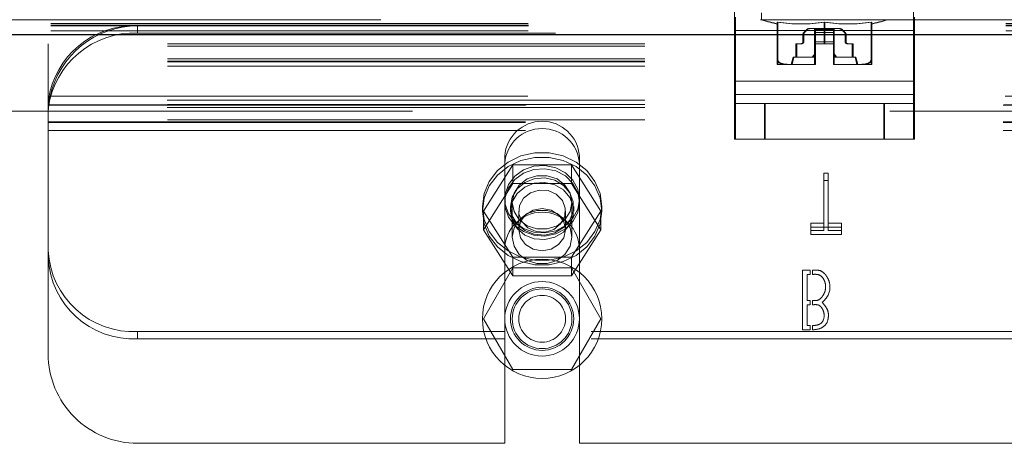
# Model space of a CAD drawing. Header units: inches. Extents: x 0.2 to 10.8, y 0.2 to 8.2.
# Tile 23 of 176: x 4.1854 to 4.3916, y 1.9046 to 1.9934. Entities that reach past the tile are written whole.
import ezdxf

# ---------------------------------------------------------------- set-up
doc = ezdxf.new("R2010")
doc.units = ezdxf.units.IN
doc.header["$MEASUREMENT"] = 0
doc.linetypes.add('HIDDEN', pattern=[0.07500000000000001, 0.05, -0.025])
doc.layers.add('DIMENSIONS', color=140, linetype='Continuous')
doc.styles.add('SLDTEXTSTYLE0', font='TXT', dxfattribs={"width": 0.7})
doc.dimstyles.new('SLDDIMSTYLE0', dxfattribs={"dimtxt": 0.0849609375, "dimasz": 0.13, "dimexe": 0, "dimexo": 0.0625, "dimgap": 0.021240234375, "dimtad": 0, "dimtih": 1, "dimtoh": 1, "dimlfac": 20, "dimrnd": 1e-09, "dimzin": 12, "dimdsep": 46, "dimtxsty": 'SLDTEXTSTYLE0', "dimsah": 1, "dimcen": 0.09, "dimadec": 0, "dimazin": 3, "dimtfac": 1, "dimtofl": 0, "dimtmove": 0, "dimatfit": 3, "dimfxl": 0, "dimfrac": 2, "dimtolj": 1, "dimtzin": 12, "dimarcsym": 0})

# ---------------------------------------------------------------- blocks, each defined once
blk = doc.blocks.new('_D_28')
at = {"layer": 'DIMENSIONS'}
for p, q in [((3.191375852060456, 2.040345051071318), (3.191375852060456, 2.369046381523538)), ((4.868275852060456, 2.040345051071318), (4.868275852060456, 2.369046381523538)), ((3.191375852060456, 2.244046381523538), (3.735353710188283, 2.244046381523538)), ((3.850485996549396, 2.244046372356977), (3.821955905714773, 2.244046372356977)), ((3.821955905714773, 2.244046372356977), (3.821955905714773, 2.109015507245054)), ((4.173634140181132, 2.244046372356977), (4.202164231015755, 2.244046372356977)), ((4.202164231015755, 2.244046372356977), (4.202164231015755, 2.109015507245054)), ((4.868275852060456, 2.244046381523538), (4.288766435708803, 2.244046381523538)), ((3.821955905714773, 2.109015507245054), (3.850485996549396, 2.109015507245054)), ((4.202164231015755, 2.109015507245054), (4.173634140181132, 2.109015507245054))]:
    blk.add_line(p, q, dxfattribs=at)
for points in [[(3.191375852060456, 2.244046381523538), (3.321375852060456, 2.224046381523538), (3.321375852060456, 2.264046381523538)], [(4.868275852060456, 2.244046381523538), (4.738275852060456, 2.264046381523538), (4.738275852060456, 2.224046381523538)]]:
    blk.add_solid(points, dxfattribs=at)
at = {"layer": 'DIMENSIONS', "char_height": 0.08333333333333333, "attachment_point": 1, "style": 'SLDTEXTSTYLE0'}
for s, insert in [('33.54', (3.850485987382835, 2.370488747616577)), ('851.9', (3.850485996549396, 2.216437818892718))]:
    blk.add_mtext(s, dxfattribs=dict(at, insert=insert))

msp = doc.modelspace()

# ---------------------------------------------------------------- linework, layer by layer
at = {"color": 7, "linetype": 'HIDDEN', "lineweight": 18}
for p, q in [((4.335122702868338, 1.991180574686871), (4.335122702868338, 1.995868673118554)), ((4.34076620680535, 1.99490410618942), (4.34076620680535, 1.993438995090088)), ((4.372622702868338, 1.991180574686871), (4.372622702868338, 1.995868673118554)), ((3.191925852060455, 1.992627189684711), (4.867725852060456, 1.992627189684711)), ((3.191971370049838, 1.99214505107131), (4.867680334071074, 1.99214505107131)), ((4.210125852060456, 1.992145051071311), (4.210125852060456, 1.990623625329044)), ((4.335304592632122, 1.993992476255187), (4.335304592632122, 1.980556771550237)), ((4.34076620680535, 1.993438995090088), (4.367341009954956, 1.993438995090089)), ((4.344031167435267, 1.99290554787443), (4.344031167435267, 1.985023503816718)), ((4.344211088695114, 1.99290554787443), (4.344211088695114, 1.985023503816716)), ((4.353873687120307, 1.99290554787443), (4.353873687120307, 1.988408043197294)), ((4.354053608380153, 1.99290554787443), (4.354053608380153, 1.988408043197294)), ((4.363716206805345, 1.99290554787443), (4.363716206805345, 1.985023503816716)), ((4.363896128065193, 1.99290554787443), (4.363896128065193, 1.985023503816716)), ((4.372804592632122, 1.993992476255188), (4.372804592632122, 1.980556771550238)), ((3.191925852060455, 1.991105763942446), (4.867725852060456, 1.991105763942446)), ((3.191971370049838, 1.99034505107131), (4.867680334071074, 1.99034505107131)), ((3.191971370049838, 1.99034505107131), (4.867680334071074, 1.99034505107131)), ((3.191971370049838, 1.99034505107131), (4.867680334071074, 1.99034505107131)), ((3.191971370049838, 1.990345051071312), (4.867680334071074, 1.990345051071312)), ((3.191971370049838, 1.990345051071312), (4.867680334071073, 1.990345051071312)), ((4.497625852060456, 1.990623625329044), (4.210125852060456, 1.990623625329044)), ((4.372622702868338, 1.991180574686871), (4.335122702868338, 1.991180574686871)), ((4.335122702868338, 1.97774486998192), (4.335122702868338, 1.991180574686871)), ((4.335304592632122, 1.99118057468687), (4.372804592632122, 1.991180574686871)), ((4.349444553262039, 1.988801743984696), (4.349444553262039, 1.990328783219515)), ((4.349617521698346, 1.99074636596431), (4.350255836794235, 1.9913846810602)), ((4.349624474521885, 1.990328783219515), (4.349624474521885, 1.988801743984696)), ((4.350435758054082, 1.991384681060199), (4.349797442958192, 1.99074636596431)), ((4.350673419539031, 1.991557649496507), (4.350853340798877, 1.991557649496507)), ((4.352085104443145, 1.991557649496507), (4.350853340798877, 1.991557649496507)), ((4.351905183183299, 1.991557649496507), (4.351905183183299, 1.9913846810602)), ((4.351905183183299, 1.9913846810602), (4.351905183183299, 1.99074636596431)), ((4.351905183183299, 1.9913846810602), (4.355842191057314, 1.9913846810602)), ((4.351905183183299, 1.9913846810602), (4.355842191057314, 1.9913846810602)), ((4.351905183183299, 1.99074636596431), (4.351905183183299, 1.990328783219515)), ((4.351905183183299, 1.99074636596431), (4.355842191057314, 1.99074636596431)), ((4.351905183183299, 1.99074636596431), (4.355842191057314, 1.99074636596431)), ((4.351905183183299, 1.990328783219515), (4.355842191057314, 1.990328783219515)), ((4.351905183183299, 1.990328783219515), (4.351905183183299, 1.988801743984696)), ((4.351905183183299, 1.990328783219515), (4.355842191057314, 1.990328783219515)), ((4.35602211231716, 1.991557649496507), (4.352085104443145, 1.991557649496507)), ((4.352085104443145, 1.991384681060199), (4.352085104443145, 1.991557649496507)), ((4.352085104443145, 1.99074636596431), (4.352085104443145, 1.991384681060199)), ((4.35602211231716, 1.9913846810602), (4.352085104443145, 1.991384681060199)), ((4.35602211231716, 1.9913846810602), (4.352085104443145, 1.991384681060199)), ((4.352085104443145, 1.990328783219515), (4.352085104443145, 1.99074636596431)), ((4.35602211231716, 1.99074636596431), (4.352085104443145, 1.99074636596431)), ((4.35602211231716, 1.99074636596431), (4.352085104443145, 1.99074636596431)), ((4.35602211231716, 1.990328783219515), (4.352085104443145, 1.990328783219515)), ((4.352085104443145, 1.988801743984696), (4.352085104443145, 1.990328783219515)), ((4.35602211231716, 1.990328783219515), (4.352085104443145, 1.990328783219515)), ((4.355842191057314, 1.991557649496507), (4.355842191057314, 1.9913846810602)), ((4.355842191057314, 1.9913846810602), (4.355842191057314, 1.99074636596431)), ((4.355842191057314, 1.99074636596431), (4.355842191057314, 1.990328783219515)), ((4.355842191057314, 1.990328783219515), (4.355842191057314, 1.988801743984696)), ((4.35602211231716, 1.9913846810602), (4.35602211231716, 1.991557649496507)), ((4.357253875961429, 1.991557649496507), (4.35602211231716, 1.991557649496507)), ((4.35602211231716, 1.99074636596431), (4.35602211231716, 1.9913846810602)), ((4.35602211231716, 1.990328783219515), (4.35602211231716, 1.99074636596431)), ((4.35602211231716, 1.988801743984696), (4.35602211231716, 1.990328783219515)), ((4.357491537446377, 1.9913846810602), (4.358129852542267, 1.99074636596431)), ((4.358309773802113, 1.99074636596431), (4.357671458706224, 1.9913846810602)), ((4.358302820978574, 1.990328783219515), (4.358302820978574, 1.988801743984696)), ((4.35848274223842, 1.988801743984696), (4.35848274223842, 1.990328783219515)), ((4.372622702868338, 1.97774486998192), (4.372622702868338, 1.991180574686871)), ((4.191375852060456, 1.98785732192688), (4.191375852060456, 1.988363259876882)), ((4.516375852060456, 1.988363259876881), (4.191375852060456, 1.988363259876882)), ((4.516375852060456, 1.98785732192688), (4.191375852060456, 1.98785732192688)), ((4.191375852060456, 1.975685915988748), (4.191375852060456, 1.98785732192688)), ((4.347968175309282, 1.988408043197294), (4.34814809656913, 1.988408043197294)), ((4.347968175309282, 1.985553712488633), (4.347968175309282, 1.988408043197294)), ((4.349230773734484, 1.988408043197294), (4.34814809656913, 1.988408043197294)), ((4.34814809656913, 1.988408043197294), (4.34814809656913, 1.985553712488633)), ((4.351905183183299, 1.988801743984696), (4.355842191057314, 1.988801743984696)), ((4.351905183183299, 1.988801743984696), (4.351905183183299, 1.988408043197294)), ((4.351905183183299, 1.988801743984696), (4.355842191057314, 1.988801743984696)), ((4.351905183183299, 1.988408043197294), (4.352085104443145, 1.988408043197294)), ((4.351905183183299, 1.984077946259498), (4.351905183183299, 1.988408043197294)), ((4.35602211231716, 1.988801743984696), (4.352085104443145, 1.988801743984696)), ((4.352085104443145, 1.988408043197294), (4.352085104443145, 1.988801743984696)), ((4.35602211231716, 1.988801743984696), (4.352085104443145, 1.988801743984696)), ((4.352085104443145, 1.988408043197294), (4.352085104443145, 1.984077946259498)), ((4.354053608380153, 1.988408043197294), (4.352085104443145, 1.988408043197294)), ((4.354053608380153, 1.988408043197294), (4.35602211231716, 1.988408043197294)), ((4.355842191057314, 1.988801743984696), (4.355842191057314, 1.988408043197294)), ((4.355842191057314, 1.984077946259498), (4.355842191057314, 1.988408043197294)), ((4.35602211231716, 1.988408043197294), (4.35602211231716, 1.988801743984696)), ((4.35602211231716, 1.988408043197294), (4.35602211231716, 1.984077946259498)), ((4.358696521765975, 1.988408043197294), (4.358876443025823, 1.988408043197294)), ((4.359959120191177, 1.988408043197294), (4.358876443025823, 1.988408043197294)), ((4.35977919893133, 1.988408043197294), (4.35977919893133, 1.985553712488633)), ((4.359959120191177, 1.985553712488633), (4.359959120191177, 1.988408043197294)), ((4.516375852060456, 1.985245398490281), (4.191375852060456, 1.985245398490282)), ((4.516375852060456, 1.984763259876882), (4.191375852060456, 1.984763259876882)), ((4.516375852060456, 1.984594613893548), (4.191375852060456, 1.984594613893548)), ((4.516375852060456, 1.983723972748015), (4.191375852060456, 1.983723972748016)), ((4.344031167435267, 1.984077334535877), (4.344211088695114, 1.984077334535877)), ((4.344211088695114, 1.984077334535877), (4.346272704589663, 1.984077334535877)), ((4.346272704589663, 1.984077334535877), (4.351991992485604, 1.984077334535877)), ((4.34737762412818, 1.985553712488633), (4.346983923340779, 1.984077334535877)), ((4.347557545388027, 1.985553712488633), (4.347163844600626, 1.984077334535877)), ((4.34737762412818, 1.985553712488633), (4.347557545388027, 1.985553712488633)), ((4.347557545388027, 1.985553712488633), (4.352085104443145, 1.985553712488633)), ((4.351812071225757, 1.984077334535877), (4.351905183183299, 1.984077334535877)), ((4.351905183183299, 1.984077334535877), (4.351905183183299, 1.984077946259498)), ((4.351991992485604, 1.984077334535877), (4.352085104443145, 1.984077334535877)), ((4.352085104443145, 1.984077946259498), (4.352085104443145, 1.984077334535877)), ((4.355842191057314, 1.985553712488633), (4.35602211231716, 1.985553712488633)), ((4.355842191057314, 1.984077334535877), (4.355842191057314, 1.984077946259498)), ((4.355842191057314, 1.984077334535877), (4.355935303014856, 1.984077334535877)), ((4.355935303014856, 1.984077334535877), (4.356022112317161, 1.984077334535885)), ((4.35602211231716, 1.985553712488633), (4.360549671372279, 1.985553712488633)), ((4.35602211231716, 1.984077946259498), (4.35602211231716, 1.984077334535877)), ((4.35602211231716, 1.984077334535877), (4.356115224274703, 1.984077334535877)), ((4.356115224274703, 1.984077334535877), (4.35602211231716, 1.984077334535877)), ((4.356115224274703, 1.984077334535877), (4.361834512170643, 1.984077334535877)), ((4.360763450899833, 1.984077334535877), (4.360369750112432, 1.985553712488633)), ((4.360943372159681, 1.984077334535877), (4.360549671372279, 1.985553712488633)), ((4.361834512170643, 1.984077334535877), (4.363896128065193, 1.984077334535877)), ((4.372622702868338, 1.980556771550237), (4.335122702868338, 1.980556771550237)), ((4.335304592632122, 1.980556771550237), (4.372804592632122, 1.980556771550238)), ((4.335304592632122, 1.980556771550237), (4.335304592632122, 1.975868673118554)), ((4.372804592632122, 1.980556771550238), (4.372804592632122, 1.975868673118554)), ((4.372622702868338, 1.97774486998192), (4.335122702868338, 1.97774486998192)), ((4.335122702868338, 1.968368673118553), (4.335122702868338, 1.97774486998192)), ((4.335304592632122, 1.97774486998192), (4.372804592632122, 1.977744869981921)), ((4.372622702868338, 1.968368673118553), (4.372622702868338, 1.97774486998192)), ((4.516375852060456, 1.975685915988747), (4.191375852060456, 1.975685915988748)), ((4.191375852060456, 1.97552573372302), (4.191375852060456, 1.975685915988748)), ((4.191375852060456, 1.973726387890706), (4.191375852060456, 1.97552573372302)), ((4.191375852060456, 1.975517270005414), (4.516375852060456, 1.975517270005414)), ((4.51631167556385, 1.97655655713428), (4.191440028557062, 1.97655655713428)), ((4.191505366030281, 1.97559505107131), (4.516246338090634, 1.97559505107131)), ((4.191807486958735, 1.97739505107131), (4.51594421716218, 1.97739505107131)), ((4.191807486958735, 1.97739505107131), (4.51594421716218, 1.97739505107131)), ((4.335304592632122, 1.975868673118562), (4.335122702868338, 1.975868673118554)), ((4.335304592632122, 1.975868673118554), (4.335304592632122, 1.968368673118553)), ((4.335304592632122, 1.975868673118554), (4.341554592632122, 1.975868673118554)), ((4.341372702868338, 1.975868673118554), (4.341372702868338, 1.968368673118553)), ((4.341554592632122, 1.975868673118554), (4.341554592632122, 1.968368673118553)), ((4.341554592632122, 1.975868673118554), (4.366554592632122, 1.975868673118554)), ((4.366372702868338, 1.975868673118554), (4.366372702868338, 1.968368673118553)), ((4.366554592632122, 1.975868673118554), (4.366554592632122, 1.968368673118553)), ((4.366554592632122, 1.975868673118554), (4.372804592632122, 1.975868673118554)), ((4.372804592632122, 1.975868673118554), (4.372804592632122, 1.968368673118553)), ((4.867680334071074, 1.97424505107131), (3.191971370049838, 1.97424505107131)), ((4.191375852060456, 1.973726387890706), (4.191375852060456, 1.973395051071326)), ((4.191375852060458, 1.97339505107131), (4.191375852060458, 1.97019505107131)), ((4.51631167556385, 1.975035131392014), (4.191440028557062, 1.975035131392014)), ((4.516375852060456, 1.972423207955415), (4.191375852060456, 1.972423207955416)), ((4.191375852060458, 1.97199505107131), (4.516375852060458, 1.97199505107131)), ((4.191375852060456, 1.971917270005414), (4.516375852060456, 1.971917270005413)), ((4.191375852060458, 1.97019505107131), (4.191375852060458, 1.92339505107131)), ((4.191375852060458, 1.97019505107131), (4.516375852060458, 1.97019505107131)), ((4.191375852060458, 1.97019505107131), (4.516375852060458, 1.97019505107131)), ((4.335304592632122, 1.968368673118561), (4.335122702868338, 1.968368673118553)), ((4.341554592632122, 1.968368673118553), (4.335304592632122, 1.968368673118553)), ((4.341554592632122, 1.968368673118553), (4.366554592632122, 1.968368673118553)), ((4.372804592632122, 1.968368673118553), (4.366554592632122, 1.968368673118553)), ((4.287013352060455, 1.964876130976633), (4.287013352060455, 1.963354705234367)), ((4.287013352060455, 1.945270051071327), (4.287013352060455, 1.963354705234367)), ((4.302638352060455, 1.964876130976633), (4.302638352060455, 1.963354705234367)), ((4.302638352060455, 1.945270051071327), (4.302638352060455, 1.963354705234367)), ((4.282528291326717, 1.953332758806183), (4.288677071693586, 1.962984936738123)), ((4.288677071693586, 1.962984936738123), (4.288677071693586, 1.959075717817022)), ((4.288677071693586, 1.962984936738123), (4.300974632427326, 1.962984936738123)), ((4.300974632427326, 1.962984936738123), (4.300974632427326, 1.959075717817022)), ((4.300974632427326, 1.962984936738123), (4.307123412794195, 1.953332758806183)), ((4.354720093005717, 1.961273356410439), (4.353832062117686, 1.961273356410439)), ((4.353832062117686, 1.961273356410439), (4.353832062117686, 1.959751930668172)), ((4.354720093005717, 1.961273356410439), (4.354720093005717, 1.959751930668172)), ((4.282528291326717, 1.949423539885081), (4.288677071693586, 1.959075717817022)), ((4.288677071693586, 1.959075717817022), (4.300974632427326, 1.959075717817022)), ((4.300974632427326, 1.959075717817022), (4.307123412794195, 1.949423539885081)), ((4.353832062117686, 1.959751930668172), (4.354720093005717, 1.959751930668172)), ((4.353832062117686, 1.94924540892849), (4.353832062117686, 1.959751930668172)), ((4.354720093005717, 1.959751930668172), (4.354720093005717, 1.94924540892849)), ((4.288575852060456, 1.955144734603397), (4.288575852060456, 1.947880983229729)), ((4.301075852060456, 1.947880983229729), (4.301075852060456, 1.955144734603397)), ((4.282325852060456, 1.9542836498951), (4.282325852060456, 1.953332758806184)), ((4.282528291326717, 1.953332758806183), (4.282528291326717, 1.949423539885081)), ((4.288677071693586, 1.943680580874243), (4.282528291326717, 1.953332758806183)), ((4.288200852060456, 1.9542836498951), (4.288200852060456, 1.953332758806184)), ((4.289928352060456, 1.953332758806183), (4.289928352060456, 1.949423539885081)), ((4.299723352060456, 1.949423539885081), (4.299723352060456, 1.953332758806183)), ((4.307123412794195, 1.953332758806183), (4.300974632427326, 1.943680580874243)), ((4.301450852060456, 1.953332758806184), (4.301450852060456, 1.9542836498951)), ((4.307123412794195, 1.953332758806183), (4.307123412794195, 1.949423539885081)), ((4.307325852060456, 1.953332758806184), (4.307325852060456, 1.9542836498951)), ((4.353832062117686, 1.950766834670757), (4.351090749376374, 1.950766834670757)), ((4.351090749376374, 1.950766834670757), (4.351090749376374, 1.94924540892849)), ((4.357519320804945, 1.950766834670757), (4.354720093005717, 1.950766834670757)), ((4.357519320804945, 1.950766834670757), (4.357519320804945, 1.94924540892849)), ((4.288677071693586, 1.939771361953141), (4.282528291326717, 1.949423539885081)), ((4.307123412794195, 1.949423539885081), (4.300974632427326, 1.939771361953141)), ((4.351090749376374, 1.94994450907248), (4.357519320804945, 1.94994450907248)), ((4.351090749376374, 1.94924540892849), (4.353832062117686, 1.94924540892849)), ((4.351090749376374, 1.948423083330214), (4.351090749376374, 1.94924540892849)), ((4.354720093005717, 1.94924540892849), (4.357519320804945, 1.94924540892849)), ((4.357519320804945, 1.94924540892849), (4.357519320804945, 1.948423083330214)), ((4.357519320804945, 1.948423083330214), (4.351090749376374, 1.948423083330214)), ((4.287013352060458, 1.94527005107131), (4.287013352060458, 1.90464505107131)), ((4.302638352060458, 1.94527005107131), (4.302638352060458, 1.90464505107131)), ((4.300974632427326, 1.943680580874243), (4.288677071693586, 1.943680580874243)), ((4.288677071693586, 1.943680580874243), (4.288677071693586, 1.939771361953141)), ((4.300974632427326, 1.943680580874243), (4.300974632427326, 1.939771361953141)), ((4.288677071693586, 1.94139505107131), (4.282528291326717, 1.93074505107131)), ((4.300974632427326, 1.94139505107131), (4.288677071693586, 1.94139505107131)), ((4.307123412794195, 1.93074505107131), (4.300974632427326, 1.94139505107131)), ((4.349378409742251, 1.940936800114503), (4.350973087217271, 1.940936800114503)), ((4.349378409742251, 1.928436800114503), (4.349378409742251, 1.940936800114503)), ((4.350973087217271, 1.940936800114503), (4.350973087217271, 1.940058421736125)), ((4.351473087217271, 1.940058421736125), (4.351473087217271, 1.940936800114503)), ((4.300974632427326, 1.939771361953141), (4.288677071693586, 1.939771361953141)), ((4.350314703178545, 1.940058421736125), (4.350314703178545, 1.934556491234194)), ((4.350973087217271, 1.940058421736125), (4.350314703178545, 1.940058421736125)), ((4.350314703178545, 1.934556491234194), (4.350973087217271, 1.934556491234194)), ((4.350973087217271, 1.934556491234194), (4.350973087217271, 1.933697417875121)), ((4.351473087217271, 1.933697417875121), (4.351473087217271, 1.934556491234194)), ((4.350314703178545, 1.933697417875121), (4.350314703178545, 1.929344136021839)), ((4.350973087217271, 1.933697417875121), (4.350314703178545, 1.933697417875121)), ((4.282528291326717, 1.93074505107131), (4.288677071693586, 1.92009505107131)), ((4.300974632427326, 1.92009505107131), (4.307123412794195, 1.93074505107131)), ((4.210125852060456, 1.926535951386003), (4.210125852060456, 1.928057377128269)), ((4.287013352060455, 1.928057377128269), (4.210125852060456, 1.928057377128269)), ((4.405113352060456, 1.928057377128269), (4.302638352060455, 1.928057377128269)), ((4.350973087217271, 1.928436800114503), (4.349378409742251, 1.928436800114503)), ((4.350314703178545, 1.929344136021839), (4.350973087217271, 1.929344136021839)), ((4.350973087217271, 1.929344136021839), (4.350973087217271, 1.928436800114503)), ((4.351473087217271, 1.928441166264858), (4.351473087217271, 1.929344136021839)), ((4.287013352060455, 1.926535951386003), (4.210125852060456, 1.926535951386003)), ((4.405113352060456, 1.926535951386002), (4.302638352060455, 1.926535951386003)), ((4.288677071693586, 1.92009505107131), (4.300974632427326, 1.92009505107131)), ((4.210125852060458, 1.90464505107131), (4.287013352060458, 1.90464505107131)), ((4.302638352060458, 1.90464505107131), (4.405113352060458, 1.90464505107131))]:
    msp.add_line(p, q, dxfattribs=at)
at = {"color": 7, "linetype": 'Continuous', "lineweight": 25}
msp.add_line((3.191971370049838, 1.99034505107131), (4.867680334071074, 1.99034505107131), dxfattribs=at)
at = {"color": 7, "linetype": 'HIDDEN', "lineweight": 18, "flags": 128}
for points in [[(3.161072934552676, 1.993388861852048), (4.015896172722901, 1.99338839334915), (4.898576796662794, 1.993388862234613)], [(3.191971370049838, 1.992254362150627), (4.015896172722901, 1.992254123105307), (4.867680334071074, 1.992254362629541)], [(4.282325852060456, 1.9542836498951), (4.28268907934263, 1.951572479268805), (4.283757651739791, 1.949018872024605), (4.285469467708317, 1.946771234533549), (4.287725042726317, 1.944960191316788), (4.290393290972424, 1.943690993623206), (4.293319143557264, 1.943037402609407), (4.296332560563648, 1.943037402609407), (4.299258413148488, 1.943690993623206), (4.301926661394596, 1.944960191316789), (4.304182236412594, 1.946771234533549), (4.305894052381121, 1.949018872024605), (4.306962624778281, 1.951572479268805), (4.307325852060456, 1.954283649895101), (4.306962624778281, 1.956994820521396), (4.305894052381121, 1.959548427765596), (4.304182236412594, 1.961796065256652), (4.301926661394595, 1.963607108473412), (4.299258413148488, 1.964876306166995), (4.296332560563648, 1.965529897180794), (4.293319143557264, 1.965529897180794), (4.290393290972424, 1.964876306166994), (4.287725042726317, 1.963607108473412), (4.285469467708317, 1.961796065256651), (4.283757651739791, 1.959548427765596), (4.28268907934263, 1.956994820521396), (4.282325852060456, 1.9542836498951)], [(4.282325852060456, 1.953332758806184), (4.28268907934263, 1.950621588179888), (4.283757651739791, 1.948067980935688), (4.285469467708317, 1.945820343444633), (4.287725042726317, 1.944009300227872), (4.290393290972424, 1.94274010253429), (4.293319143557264, 1.942086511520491), (4.296332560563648, 1.942086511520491), (4.299258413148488, 1.94274010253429), (4.301926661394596, 1.944009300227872), (4.304182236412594, 1.945820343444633), (4.305894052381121, 1.948067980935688), (4.306962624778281, 1.950621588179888), (4.307325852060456, 1.953332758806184), (4.306962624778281, 1.95604392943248), (4.305894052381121, 1.958597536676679), (4.304182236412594, 1.960845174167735), (4.301926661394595, 1.962656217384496), (4.299258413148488, 1.963925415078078), (4.296332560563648, 1.964579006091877), (4.293319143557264, 1.964579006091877), (4.290393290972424, 1.963925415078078), (4.287725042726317, 1.962656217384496), (4.285469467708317, 1.960845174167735), (4.283757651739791, 1.958597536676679), (4.28268907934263, 1.956043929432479), (4.282325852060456, 1.953332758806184)], [(4.302638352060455, 1.955805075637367), (4.302291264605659, 1.953718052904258), (4.301280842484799, 1.951816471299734), (4.299696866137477, 1.950269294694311), (4.297680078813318, 1.949213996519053), (4.2954096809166, 1.948744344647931), (4.293087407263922, 1.948902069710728), (4.290919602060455, 1.94967315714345), (4.289098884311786, 1.950989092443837), (4.287787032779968, 1.952732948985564), (4.287100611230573, 1.954749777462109), (4.287100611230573, 1.956860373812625), (4.287787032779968, 1.95887720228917), (4.289098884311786, 1.960621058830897), (4.290919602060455, 1.961936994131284), (4.293087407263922, 1.962708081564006), (4.2954096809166, 1.962865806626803), (4.297680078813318, 1.962396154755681), (4.299696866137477, 1.961340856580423), (4.301280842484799, 1.959793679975), (4.302291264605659, 1.957892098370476), (4.302638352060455, 1.955805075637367)], [(4.302638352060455, 1.955144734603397), (4.302291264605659, 1.953057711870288), (4.301280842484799, 1.951156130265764), (4.299696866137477, 1.949608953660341), (4.297680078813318, 1.948553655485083), (4.2954096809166, 1.948084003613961), (4.293087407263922, 1.948241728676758), (4.290919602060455, 1.94901281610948), (4.289098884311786, 1.950328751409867), (4.287787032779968, 1.952072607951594), (4.287100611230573, 1.954089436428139), (4.287100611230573, 1.956200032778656), (4.287787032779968, 1.9582168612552), (4.289098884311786, 1.959960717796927), (4.290919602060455, 1.961276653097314), (4.293087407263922, 1.962047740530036), (4.2954096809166, 1.962205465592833), (4.297680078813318, 1.961735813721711), (4.299696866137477, 1.960680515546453), (4.301280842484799, 1.95913333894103), (4.302291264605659, 1.957231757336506), (4.302638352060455, 1.955144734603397)], [(4.288200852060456, 1.9542836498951), (4.288559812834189, 1.952334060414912), (4.289597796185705, 1.9505957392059), (4.291202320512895, 1.949257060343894), (4.293199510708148, 1.948463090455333), (4.29537294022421, 1.948299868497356), (4.297487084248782, 1.94878508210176), (4.299312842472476, 1.949866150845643), (4.300652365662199, 1.951425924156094), (4.301360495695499, 1.95329537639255), (4.301360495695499, 1.955271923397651), (4.300652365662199, 1.957141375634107), (4.299312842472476, 1.958701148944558), (4.297487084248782, 1.959782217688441), (4.29537294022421, 1.960267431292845), (4.293199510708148, 1.960104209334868), (4.291202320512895, 1.959310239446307), (4.289597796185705, 1.9579715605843), (4.288559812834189, 1.956233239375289), (4.288200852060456, 1.9542836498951)], [(4.288200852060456, 1.953332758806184), (4.288559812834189, 1.951383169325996), (4.289597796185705, 1.949644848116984), (4.291202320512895, 1.948306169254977), (4.293199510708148, 1.947512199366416), (4.29537294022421, 1.94734897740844), (4.297487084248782, 1.947834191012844), (4.299312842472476, 1.948915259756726), (4.300652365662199, 1.950475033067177), (4.301360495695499, 1.952344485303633), (4.301360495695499, 1.954321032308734), (4.300652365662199, 1.956190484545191), (4.299312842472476, 1.957750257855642), (4.297487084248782, 1.958831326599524), (4.29537294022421, 1.959316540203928), (4.293199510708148, 1.959153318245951), (4.291202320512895, 1.958359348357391), (4.289597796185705, 1.957020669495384), (4.288559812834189, 1.955282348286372), (4.288200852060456, 1.953332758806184)], [(4.301075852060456, 1.955144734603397), (4.300698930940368, 1.953207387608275), (4.29961362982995, 1.951503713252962), (4.297950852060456, 1.950239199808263), (4.295911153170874, 1.949566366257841), (4.293740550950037, 1.949566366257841), (4.291700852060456, 1.950239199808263), (4.290038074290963, 1.951503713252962), (4.288952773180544, 1.953207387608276), (4.288575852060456, 1.955144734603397), (4.288952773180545, 1.957082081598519), (4.290038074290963, 1.958785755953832), (4.291700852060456, 1.960050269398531), (4.293740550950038, 1.960723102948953), (4.295911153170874, 1.960723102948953), (4.297950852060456, 1.960050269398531), (4.29961362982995, 1.958785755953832), (4.300698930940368, 1.957082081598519), (4.301075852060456, 1.955144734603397)], [(4.297274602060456, 1.949488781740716), (4.295465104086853, 1.948932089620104), (4.293558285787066, 1.949045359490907), (4.291844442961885, 1.949811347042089), (4.290584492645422, 1.951113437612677), (4.289970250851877, 1.95275339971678), (4.290095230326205, 1.954481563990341), (4.290940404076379, 1.956034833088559), (4.292377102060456, 1.95717673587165), (4.294186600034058, 1.957733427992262), (4.296093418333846, 1.957620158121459), (4.297807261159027, 1.956854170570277), (4.29906721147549, 1.955552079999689), (4.299681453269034, 1.953912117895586), (4.299556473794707, 1.952183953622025), (4.298711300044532, 1.950630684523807), (4.297274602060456, 1.949488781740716)], [(4.301075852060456, 1.947880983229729), (4.300698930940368, 1.945943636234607), (4.29961362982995, 1.944239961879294), (4.297950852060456, 1.942975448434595), (4.295911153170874, 1.942302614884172), (4.293740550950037, 1.942302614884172), (4.291700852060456, 1.942975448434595), (4.290038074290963, 1.944239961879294), (4.288952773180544, 1.945943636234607), (4.288575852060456, 1.947880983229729), (4.288952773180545, 1.94981833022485), (4.290038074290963, 1.951522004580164), (4.291700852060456, 1.952786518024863), (4.293740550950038, 1.953459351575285), (4.295911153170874, 1.953459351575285), (4.297950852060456, 1.952786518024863), (4.29961362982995, 1.951522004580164), (4.300698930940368, 1.94981833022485), (4.301075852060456, 1.947880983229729)], [(4.299723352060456, 1.949423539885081), (4.29935055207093, 1.947724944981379), (4.298288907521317, 1.946284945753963), (4.296700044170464, 1.945322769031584), (4.294825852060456, 1.944984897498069), (4.292951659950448, 1.945322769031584), (4.291362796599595, 1.946284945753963), (4.290301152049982, 1.947724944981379), (4.289928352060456, 1.949423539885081), (4.290301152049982, 1.951122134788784), (4.291362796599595, 1.9525621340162), (4.292951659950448, 1.953524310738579), (4.294825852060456, 1.953862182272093), (4.296700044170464, 1.953524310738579), (4.298288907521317, 1.9525621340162), (4.29935055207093, 1.951122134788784), (4.299723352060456, 1.949423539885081)]]:
    msp.add_lwpolyline(points, dxfattribs=at)
at = {"color": 7, "linetype": 'HIDDEN', "lineweight": 18}
for radius in [0.01249999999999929, 0.007812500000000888, 0.006624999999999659, 0.006250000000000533, 0.004897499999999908]:
    msp.add_circle((4.294825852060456, 1.93074505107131), radius, dxfattribs=at)
for centre, radius, start, end in [((4.209380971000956, 1.97404440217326), 0.01811596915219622, 87.64348374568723, 172.0290646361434), ((4.210125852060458, 1.97339505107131), 0.01875000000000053, 90, 167.6822340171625), ((4.353873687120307, 2.037589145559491), 0.04610629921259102, 253.250339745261, 257.673954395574), ((4.354053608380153, 2.037589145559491), 0.04610629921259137, 253.2503397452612, 257.6739543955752), ((4.348952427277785, 2.026380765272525), 0.03383502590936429, 261.6367379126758, 278.3632620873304), ((4.349132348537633, 2.026380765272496), 0.03383502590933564, 261.6367379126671, 278.3632620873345), ((4.358794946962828, 2.026380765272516), 0.03383502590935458, 261.6367379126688, 278.3632620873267), ((4.358974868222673, 2.026380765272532), 0.03383502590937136, 261.6367379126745, 278.3632620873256), ((4.353873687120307, 2.037589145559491), 0.04610629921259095, 282.3260456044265, 286.7496602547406), ((4.354053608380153, 2.037589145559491), 0.04610629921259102, 282.3260456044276, 286.7496602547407), ((4.209380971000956, 1.972522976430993), 0.01811596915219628, 87.64348374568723, 172.029064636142), ((4.35003510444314, 1.990328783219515), 0.0005905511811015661, 134.9999999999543, 180.0000000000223), ((4.350215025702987, 1.990328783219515), 0.0005905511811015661, 134.9999999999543, 180.0000000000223), ((4.350673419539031, 1.990967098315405), 0.0005905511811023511, 90, 135), ((4.350853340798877, 1.990967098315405), 0.0005905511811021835, 90, 135.0000000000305), ((4.357073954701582, 1.990967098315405), 0.0005905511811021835, 45.00000000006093, 90.00000000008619), ((4.357253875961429, 1.990967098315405), 0.0005905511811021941, 44.99999999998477, 90), ((4.357712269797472, 1.990328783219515), 0.0005905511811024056, 359.9999999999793, 44.99999999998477), ((4.357892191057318, 1.990328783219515), 0.0005905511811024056, 0, 44.99999999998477), ((4.349050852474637, 1.988801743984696), 0.0003937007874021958, 270.0000000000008, 0), ((4.349230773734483, 1.988801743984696), 0.0003937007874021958, 270.0000000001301, 0), ((4.358696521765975, 1.988801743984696), 0.0003937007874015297, 180, 270.0000000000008), ((4.358876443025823, 1.988801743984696), 0.0003937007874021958, 180, 270.0000000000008), ((4.351812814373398, 1.991050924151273), 0.006973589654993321, 269.9938942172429, 270.7589344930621), ((4.351812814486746, 1.991050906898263), 0.006973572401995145, 269.9938932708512, 270.7589354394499), ((4.351992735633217, 1.99105092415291), 0.006973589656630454, 269.9938942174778, 270.7589344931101), ((4.351992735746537, 1.991050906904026), 0.006973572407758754, 269.9938932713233, 270.7589354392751), ((4.355934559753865, 1.991050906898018), 0.006973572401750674, 269.2410645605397, 270.0061067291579), ((4.355934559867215, 1.991050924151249), 0.006973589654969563, 269.2410655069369, 270.0061057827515), ((4.356114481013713, 1.991050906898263), 0.006973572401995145, 269.2410645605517, 270.0061067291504), ((4.356114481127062, 1.991050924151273), 0.006973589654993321, 269.2410655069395, 270.0061057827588), ((4.294825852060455, 1.964317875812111), 0.007832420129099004, 4.087218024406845, 175.9127819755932), ((4.294825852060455, 1.962796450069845), 0.007832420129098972, 4.087218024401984, 175.9127819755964), ((4.294825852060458, 1.94527005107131), 0.0078125, 0, 180), ((4.209288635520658, 1.945974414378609), 0.01793658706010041, 182.9521409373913, 272.6753367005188), ((4.209288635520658, 1.944452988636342), 0.01793658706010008, 182.9521409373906, 272.6753367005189), ((4.210125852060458, 1.92339505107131), 0.01875000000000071, 180, 270.0000000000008)]:
    msp.add_arc(centre, radius, start, end, dxfattribs=at)
for points in [[(4.35139242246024, 1.985553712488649), (4.351560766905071, 1.98578860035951), (4.351731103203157, 1.986022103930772), (4.351905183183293, 1.9862527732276)], [(4.352085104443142, 1.986252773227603), (4.351911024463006, 1.986022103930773), (4.351740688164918, 1.985788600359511), (4.351572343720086, 1.985553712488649)], [(4.355842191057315, 1.986252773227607), (4.356016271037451, 1.986022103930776), (4.35618660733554, 1.985788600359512), (4.356354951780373, 1.985553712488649)], [(4.356534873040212, 1.985553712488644), (4.356366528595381, 1.985788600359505), (4.356196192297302, 1.986022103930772), (4.356022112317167, 1.9862527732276)], [(4.355112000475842, 1.937413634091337), (4.355112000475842, 1.936168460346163), (4.354571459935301, 1.935097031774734), (4.353471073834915, 1.934199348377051)]]:
    msp.add_open_spline(points, degree=3, dxfattribs=at)
for points, knots in [([(4.344031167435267, 1.984077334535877), (4.344031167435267, 1.984077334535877), (4.344031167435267, 1.984104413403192), (4.344031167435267, 1.984277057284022), (4.344031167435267, 1.984357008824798), (4.344031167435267, 1.984542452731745), (4.344031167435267, 1.984617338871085), (4.344031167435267, 1.98479891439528), (4.344031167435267, 1.984906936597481), (4.344031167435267, 1.985023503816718)], [0, 0, 0, 0, 0.4999999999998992, 0.4999999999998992, 0.7499999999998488, 0.7499999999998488, 0.8749999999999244, 0.8749999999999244, 1, 1, 1, 1]), ([(4.346092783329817, 1.984077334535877), (4.345696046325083, 1.984077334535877), (4.345298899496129, 1.984104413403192), (4.344721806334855, 1.984277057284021), (4.344532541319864, 1.984357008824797), (4.344284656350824, 1.984542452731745), (4.344206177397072, 1.984617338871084), (4.344083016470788, 1.984798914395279), (4.3440389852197, 1.98490693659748), (4.344031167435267, 1.985023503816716)], [0, 0, 0, 0, 0.500000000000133, 0.500000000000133, 0.7500000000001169, 0.7500000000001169, 0.8750000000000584, 0.8750000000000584, 1, 1, 1, 1]), ([(4.344211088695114, 1.985023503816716), (4.344218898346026, 1.984907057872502), (4.344262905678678, 1.984799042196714), (4.344385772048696, 1.984617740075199), (4.344463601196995, 1.984543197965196), (4.344714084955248, 1.98435576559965), (4.344902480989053, 1.984276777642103), (4.345479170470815, 1.984104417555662), (4.345876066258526, 1.984077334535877), (4.346272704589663, 1.984077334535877)], [0, 0, 0, 0, 0.1250000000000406, 0.1250000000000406, 0.2500000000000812, 0.2500000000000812, 0.5000000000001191, 0.5000000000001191, 1, 1, 1, 1]), ([(4.344211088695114, 1.984077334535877), (4.344211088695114, 1.984077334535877), (4.344211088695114, 1.984104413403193), (4.344211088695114, 1.984277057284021), (4.344211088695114, 1.984357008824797), (4.344211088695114, 1.984542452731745), (4.344211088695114, 1.984617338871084), (4.344211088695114, 1.984798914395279), (4.344211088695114, 1.984906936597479), (4.344211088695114, 1.985023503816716)], [0, 0, 0, 0, 0.4999999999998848, 0.4999999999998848, 0.7499999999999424, 0.7499999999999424, 0.8749999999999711, 0.8749999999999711, 1, 1, 1, 1]), ([(4.363716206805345, 1.985023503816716), (4.363708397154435, 1.984907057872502), (4.363664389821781, 1.984799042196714), (4.363541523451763, 1.9846177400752), (4.363463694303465, 1.984543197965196), (4.363213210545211, 1.984355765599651), (4.363024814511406, 1.984276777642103), (4.362448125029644, 1.984104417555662), (4.362051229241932, 1.984077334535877), (4.361654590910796, 1.984077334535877)], [0, 0, 0, 0, 0.1249999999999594, 0.1249999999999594, 0.2499999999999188, 0.2499999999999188, 0.4999999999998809, 0.4999999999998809, 1, 1, 1, 1]), ([(4.361834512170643, 1.984077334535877), (4.362231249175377, 1.984077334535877), (4.36262839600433, 1.984104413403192), (4.363205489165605, 1.984277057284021), (4.363394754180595, 1.984357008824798), (4.363642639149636, 1.984542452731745), (4.363721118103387, 1.984617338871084), (4.363844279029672, 1.984798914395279), (4.36388831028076, 1.98490693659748), (4.363896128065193, 1.985023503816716)], [0, 0, 0, 0, 0.5000000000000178, 0.5000000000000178, 0.7500000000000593, 0.7500000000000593, 0.8750000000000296, 0.8750000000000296, 1, 1, 1, 1]), ([(4.363716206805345, 1.985023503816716), (4.363716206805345, 1.984907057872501), (4.363716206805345, 1.984799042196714), (4.363716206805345, 1.9846177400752), (4.363716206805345, 1.984543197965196), (4.363716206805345, 1.98435576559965), (4.363716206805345, 1.984276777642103), (4.363716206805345, 1.984104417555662), (4.363716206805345, 1.984077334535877), (4.363716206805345, 1.984077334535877)], [0, 0, 0, 0, 0.1250000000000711, 0.1250000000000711, 0.2500000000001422, 0.2500000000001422, 0.5000000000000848, 0.5000000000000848, 1, 1, 1, 1]), ([(4.363896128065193, 1.985023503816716), (4.363896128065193, 1.984907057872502), (4.363896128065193, 1.984799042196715), (4.363896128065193, 1.9846177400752), (4.363896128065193, 1.984543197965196), (4.363896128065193, 1.984355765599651), (4.363896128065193, 1.984276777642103), (4.363896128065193, 1.984104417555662), (4.363896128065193, 1.984077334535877), (4.363896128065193, 1.984077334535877)], [0, 0, 0, 0, 0.1249999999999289, 0.1249999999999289, 0.2499999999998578, 0.2499999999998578, 0.4999999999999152, 0.4999999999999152, 1, 1, 1, 1]), ([(4.191375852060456, 1.97552573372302), (4.191375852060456, 1.975540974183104), (4.191376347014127, 1.97557606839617), (4.191379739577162, 1.975684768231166), (4.191382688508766, 1.975758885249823), (4.191392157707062, 1.975938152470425), (4.191398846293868, 1.976046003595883), (4.191416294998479, 1.976284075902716), (4.191427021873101, 1.976414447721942), (4.191440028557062, 1.976556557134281)], [0, 0, 0, 0, 0.25, 0.25, 0.5, 0.5, 0.75, 0.75, 1, 1, 1, 1]), ([(4.191505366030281, 1.97559505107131), (4.191505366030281, 1.97559505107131), (4.191499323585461, 1.975545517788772), (4.191477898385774, 1.975351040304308), (4.191462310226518, 1.975203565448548), (4.19142952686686, 1.974825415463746), (4.191412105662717, 1.974592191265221), (4.191385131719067, 1.974045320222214), (4.191375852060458, 1.973737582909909), (4.191375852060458, 1.97339505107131)], [0, 0, 0, 0, 0.25, 0.25, 0.5, 0.5, 0.75, 0.75, 1, 1, 1, 1]), ([(4.191807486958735, 1.97739505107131), (4.191756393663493, 1.977161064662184), (4.191710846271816, 1.976930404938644), (4.191632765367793, 1.976496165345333), (4.191600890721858, 1.976296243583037), (4.191526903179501, 1.975794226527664), (4.191505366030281, 1.97559505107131), (4.191505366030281, 1.97559505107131)], [0, 0, 0, 0, 0.2500000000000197, 0.2500000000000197, 0.5000000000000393, 0.5000000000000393, 1, 1, 1, 1]), ([(4.351473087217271, 1.940936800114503), (4.351956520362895, 1.940936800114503), (4.352926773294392, 1.941029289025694), (4.353896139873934, 1.940409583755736), (4.354559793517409, 1.939454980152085), (4.354976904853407, 1.938580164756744), (4.355112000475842, 1.937881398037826), (4.355112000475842, 1.937413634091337)], [0, 0, 0, 0, 0.25, 0.5, 0.625, 0.75, 1, 1, 1, 1]), ([(4.354204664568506, 1.937413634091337), (4.354204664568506, 1.937805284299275), (4.354112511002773, 1.938364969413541), (4.353834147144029, 1.939000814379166), (4.353367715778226, 1.939685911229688), (4.352608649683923, 1.940131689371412), (4.351841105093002, 1.940058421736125), (4.351473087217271, 1.940058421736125)], [0, 0, 0, 0, 0.25, 0.375, 0.5, 0.75, 1, 1, 1, 1]), ([(4.351473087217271, 1.934556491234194), (4.351846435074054, 1.934556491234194), (4.352562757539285, 1.934511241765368), (4.353309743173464, 1.93509127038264), (4.353790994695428, 1.935840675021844), (4.354103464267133, 1.936522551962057), (4.354204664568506, 1.93705754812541), (4.354204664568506, 1.937413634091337)], [0, 0, 0, 0, 0.25, 0.5, 0.625, 0.75, 1, 1, 1, 1]), ([(4.353471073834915, 1.934199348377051), (4.353805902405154, 1.933807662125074), (4.354113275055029, 1.933414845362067), (4.354343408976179, 1.933077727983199), (4.354437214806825, 1.932936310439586), (4.354714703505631, 1.932383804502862), (4.354837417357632, 1.931562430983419), (4.354671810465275, 1.930034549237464), (4.353733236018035, 1.928838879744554), (4.35234151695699, 1.928470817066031), (4.351473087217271, 1.928441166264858)], [0, 0, 0, 0, 0.125, 0.15625, 0.1875, 0.25, 0.375, 0.5, 0.75, 1, 1, 1, 1]), ([(4.353886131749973, 1.931486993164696), (4.353886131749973, 1.931795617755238), (4.35379771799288, 1.932258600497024), (4.353535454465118, 1.932839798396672), (4.353094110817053, 1.933495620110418), (4.352463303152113, 1.933765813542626), (4.351791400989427, 1.933697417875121), (4.351473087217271, 1.933697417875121)], [0, 0, 0, 0, 0.25, 0.375, 0.5, 0.75, 1, 1, 1, 1]), ([(4.351473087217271, 1.929344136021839), (4.351628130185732, 1.929344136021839), (4.352032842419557, 1.929350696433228), (4.352685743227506, 1.929472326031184), (4.353584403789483, 1.929928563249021), (4.353886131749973, 1.930749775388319), (4.353886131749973, 1.931486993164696)], [0, 0, 0, 0, 0.125, 0.25, 0.5, 1, 1, 1, 1])]:
    msp.add_open_spline(points, degree=3, knots=knots, dxfattribs=at)

# ---------------------------------------------------------------- dimensions: what is measured, and where the dimension line sits
at = {"layer": 'DIMENSIONS'}
dim = msp.add_linear_dim(base=(4.868275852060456, 2.244046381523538), p1=(3.191375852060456, 1.990345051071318), p2=(4.868275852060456, 1.990345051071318), dimstyle='SLDDIMSTYLE0', dxfattribs=at)
dim.commit()
dim.dimension.update_dxf_attribs({"geometry": '_D_28', "text_midpoint": (4.012060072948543, 2.244046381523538), "dimtype": 160})

doc.saveas('drawing.dxf')
